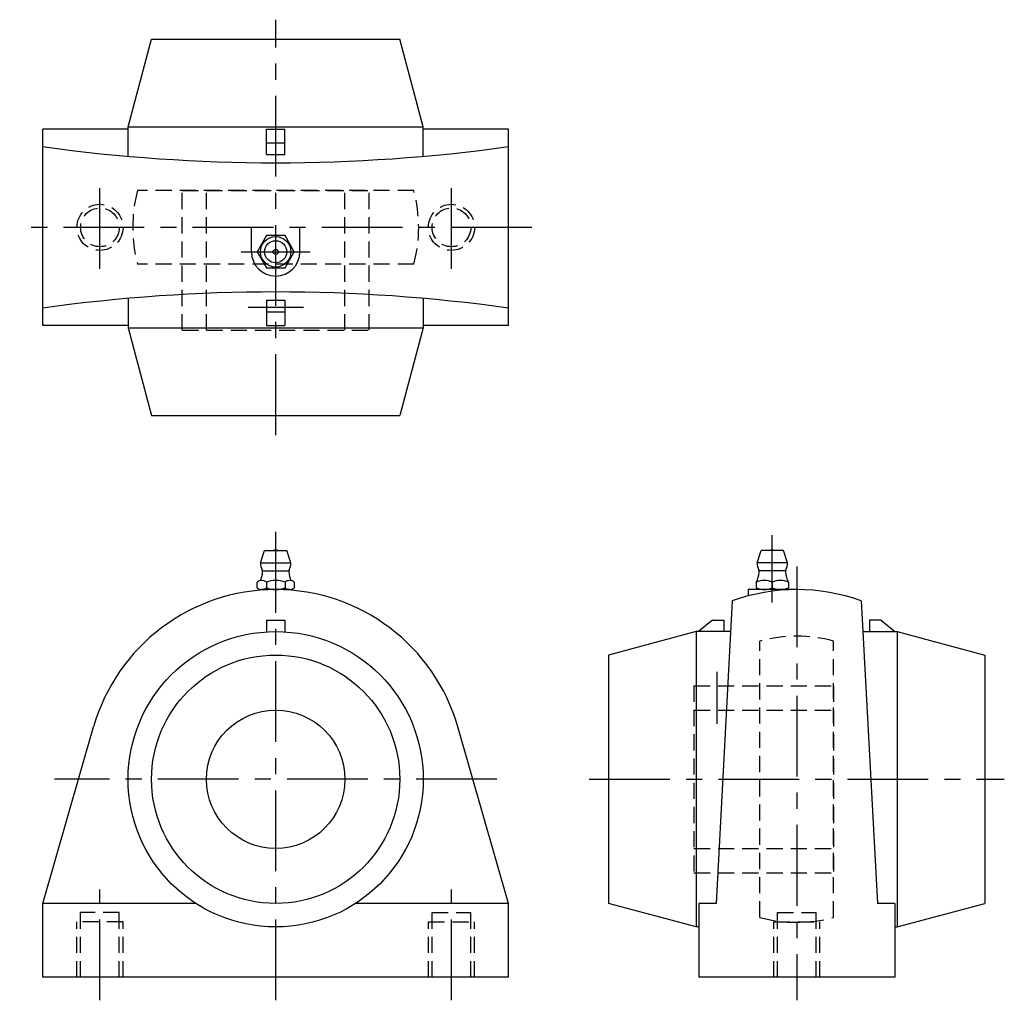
# Model space of a CAD drawing. Extents: x -56 to 158, y -5 to 207.
import ezdxf

# ---------------------------------------------------------------- set-up
doc = ezdxf.new("R2010")
doc.units = 0
doc.header["$LTSCALE"] = 14
doc.header["$MEASUREMENT"] = 0
doc.linetypes.add('CENTER', pattern=[2, 1.25, -0.25, 0.25, -0.25])
doc.linetypes.add('HIDDEN', pattern=[0.375, 0.25, -0.125])
doc.layers.get('0').update_dxf_attribs({"linetype": 'CONTINUOUS'})
doc.layers.add('CENTER', color=1, linetype='CENTER')
doc.layers.add('HIDDEN', color=3, linetype='HIDDEN')

msp = doc.modelspace()

# ---------------------------------------------------------------- linework, layer by layer
for p, q in [((-32, 184.3), (-26.91, 203.3)), ((-26.91, 203.3), (26.91, 203.3)), ((32, 184.3), (26.91, 203.3)), ((-50.5, 141.25), (-50.5, 183.75)), ((-31.93, 183.75), (-50.5, 183.75)), ((-32, 177.9), (-32, 184.3)), ((-32, 184.3), (32, 184.3)), ((-2, 178.3), (-2, 183.78)), ((-2, 183.78), (2, 183.78)), ((2, 178.3), (2, 183.78)), ((50.5, 183.75), (31.93, 183.75)), ((32, 177.9), (32, 184.3)), ((50.5, 141.25), (50.5, 183.75)), ((-2, 180.8), (2, 180.8)), ((-2, 178.3), (2, 178.3)), ((-5.25, 157.2), (-5.25, 162.5)), ((5.25, 157.2), (5.25, 162.5)), ((-32, 147.1), (-32, 140.7)), ((-2, 146.7), (-2, 141.22)), ((-2, 146.7), (2, 146.7)), ((2, 146.7), (2, 141.22)), ((32, 147.1), (32, 140.7)), ((-2, 144.2), (2, 144.2)), ((-31.93, 141.25), (-50.5, 141.25)), ((-2, 141.22), (2, 141.22)), ((50.5, 141.25), (31.93, 141.25)), ((-32, 140.7), (32, 140.7)), ((-32, 140.7), (-26.91, 121.7)), ((32, 140.7), (26.91, 121.7)), ((-26.91, 121.7), (26.91, 121.7)), ((-3.3, 89.8), (-2.4, 92.5)), ((-2.4, 92.5), (2.4, 92.5)), ((3.3, 89.8), (2.4, 92.5)), ((104.37, 89.8), (105.27, 92.5)), ((110.07, 92.5), (105.27, 92.5)), ((110.97, 89.8), (110.07, 92.5)), ((-3.3, 89.8), (3.3, 89.8)), ((110.97, 89.8), (104.37, 89.8)), ((-2.8, 88.05), (2.8, 88.05)), ((110.47, 88.05), (104.87, 88.05)), ((-4.04, 84.37), (-4.04, 85.63)), ((-2.02, 85.63), (-2.02, 84.37)), ((2.02, 85.63), (2.02, 84.37)), ((4.04, 85.63), (4.04, 84.37)), ((104.17, 85.63), (104.17, 84.37)), ((107.67, 85.63), (107.67, 84.37)), ((111.17, 85.63), (111.17, 84.37)), ((3.03, 84), (-3.03, 84)), ((102.42, 84), (102.42, 82.62)), ((112.97, 84), (102.42, 84)), ((109.42, 84), (105.92, 84)), ((98.97, 81.54), (95.47, 16)), ((126.97, 81.54), (130.47, 16)), ((-2, 77.4), (-2, 74.83)), ((-2, 77.4), (2, 77.4)), ((2, 77.4), (2, 74.83)), ((94.67, 77.4), (91.69, 74.9)), ((94.67, 77.4), (97.17, 77.4)), ((97.17, 77.4), (97.17, 74.9)), ((128.77, 77.4), (128.77, 74.9)), ((131.27, 77.4), (128.77, 77.4)), ((131.27, 77.4), (134.25, 74.9)), ((91.17, 74.9), (72.17, 69.81)), ((98.61, 74.9), (91.17, 74.9)), ((91.17, 74.9), (91.17, 10.9)), ((127.32, 74.9), (134.77, 74.9)), ((134.77, 74.9), (134.77, 10.9)), ((134.77, 74.9), (153.77, 69.81)), ((72.17, 69.81), (72.17, 15.99)), ((153.77, 69.81), (153.77, 15.99)), ((-50.5, 16), (-39.5, 54.26)), ((50.5, 16), (39.5, 54.26)), ((-50.5, 0), (-50.5, 16)), ((-17.33, 16), (-50.5, 16)), ((50.5, 16), (17.33, 16)), ((50.5, 0), (50.5, 16)), ((91.17, 10.9), (72.17, 15.99)), ((91.72, 16), (91.72, 0)), ((95.47, 16), (91.72, 16)), ((134.22, 16), (130.47, 16)), ((134.22, 16), (134.22, 0)), ((134.77, 10.9), (153.77, 15.99)), ((91.72, 10.9), (91.17, 10.9)), ((134.22, 10.9), (134.77, 10.9)), ((50.5, 0), (-50.5, 0)), ((134.22, 0), (91.72, 0))]:
    msp.add_line(p, q)
msp.add_lwpolyline([(-2.02, 160.7), (-4.04, 157.2), (-2.02, 153.7), (2.02, 153.7), (4.04, 157.2), (2.02, 160.7)], close=True)
for centre, radius in [((0, 157.2), 3.3), ((0, 157.2), 2.4), ((0, 157.2), 0.555), ((0, 42.9), 32), ((0, 42.9), 26.91), ((0, 42.9), 15)]:
    msp.add_circle(centre, radius)
for centre, radius, start, end in [((0, 542.57), 366.07, 262.0707, 277.9293), ((0, 157.2), 5.25, 180, 0), ((0, -217.57), 366.07, 82.0707, 97.9293), ((0, 91.01), 1.59, 69.555, 110.445), ((107.67, 91.01), 1.59, 69.555, 110.445), ((0, 89.8), 3.3, 180, 208.0616), ((0, 89.8), 3.3, 331.9384, 0), ((107.67, 89.8), 3.3, 180, 208.0616), ((107.67, 89.8), 3.3, 331.9384, 0), ((-8.79, 88.42), 6, 336.1715, 353.8983), ((-3.62, 87.87), 0.8, 353.8983, 28.0616), ((3.62, 87.87), 0.8, 151.9384, 186.1017), ((8.79, 88.42), 6, 186.1017, 203.8285), ((98.88, 88.42), 6, 332.3723, 353.8983), ((104.05, 87.87), 0.8, 353.8983, 28.0616), ((111.29, 87.87), 0.8, 151.9384, 186.1017), ((116.46, 88.42), 6, 186.1017, 207.6277), ((-3.03, 84.44), 1.56, 49.7398, 130.2602), ((0, 80.3), 5.7, 69.2291, 110.7709), ((3.03, 84.44), 1.56, 49.7398, 130.2602), ((105.92, 81.68), 4.32, 66.1022, 113.8978), ((109.42, 81.68), 4.32, 66.1022, 113.8978), ((0, 42.9), 41.1, 16.0419, 163.9581), ((-3.03, 85.56), 1.56, 229.7398, 310.2602), ((0, 89.7), 5.7, 249.2291, 290.7709), ((3.03, 85.56), 1.56, 229.7398, 310.2602), ((112.97, 42.9), 41.1, 70.0846, 109.9154), ((105.92, 88.32), 4.32, 246.1022, 293.8978), ((109.42, 88.32), 4.32, 246.1022, 293.8978)]:
    msp.add_arc(centre, radius, start, end)
at = {"layer": 'CENTER'}
for p, q in [((0, 117.5), (0, 207.5)), ((-38.1, 153.5), (-38.1, 171.5)), ((38.1, 153.5), (38.1, 171.5)), ((55.5, 162.5), (-55.5, 162.5)), ((-7.51, 157.2), (7.51, 157.2)), ((-6, 145.2), (6, 145.2)), ((0, -5), (0, 97.5)), ((107.67, 81.18), (107.67, 95.78)), ((112.97, 89), (112.97, -5)), ((95.67, 66.15), (95.67, 54.9)), ((47.97, 42.9), (-47.97, 42.9)), ((67.97, 42.9), (157.97, 42.9)), ((-38.1, -5), (-38.1, 19)), ((38.1, -5), (38.1, 19))]:
    msp.add_line(p, q, dxfattribs=at)
at = {"layer": 'HIDDEN'}
for p, q in [((29.95, 170.5), (-29.95, 170.5)), ((-20.25, 140.2), (-20.25, 170.5)), ((-20.25, 170.5), (20.25, 170.5)), ((-15, 140.2), (-15, 170.5)), ((15, 140.2), (15, 170.5)), ((20.25, 140.2), (20.25, 170.5)), ((29.95, 154.5), (-29.95, 154.5)), ((-20.25, 140.2), (20.25, 140.2)), ((104.97, 12.95), (104.97, 72.85)), ((120.97, 12.95), (120.97, 72.85)), ((90.67, 63.15), (90.67, 22.65)), ((90.67, 63.15), (120.97, 63.15)), ((120.97, 63.15), (120.97, 22.65)), ((90.67, 57.9), (120.97, 57.9)), ((90.67, 27.9), (120.97, 27.9)), ((90.67, 22.65), (120.97, 22.65)), ((-33.9, 14), (-42.3, 14)), ((-42.3, 0), (-42.3, 14)), ((-33.9, 0), (-33.9, 14)), ((33.9, 14), (42.3, 14)), ((33.9, 0), (33.9, 14)), ((42.3, 0), (42.3, 14)), ((108.77, 14), (117.17, 14)), ((108.77, 0), (108.77, 14)), ((117.17, 0), (117.17, 14)), ((-33.1, 12), (-43.1, 12)), ((-43.1, 0), (-43.1, 12)), ((-33.1, 0), (-33.1, 12)), ((33.1, 12), (43.1, 12)), ((33.1, 0), (33.1, 12)), ((43.1, 0), (43.1, 12)), ((107.97, 12), (117.97, 12)), ((107.97, 0), (107.97, 12)), ((117.97, 0), (117.97, 12))]:
    msp.add_line(p, q, dxfattribs=at)
for centre, radius in [((-38.1, 162.5), 5), ((-38.1, 162.5), 4.2), ((38.1, 162.5), 5), ((38.1, 162.5), 4.2)]:
    msp.add_circle(centre, radius, dxfattribs=at)
for centre, start, end in [((0, 162.5), 165.0448, 194.9552), ((0, 162.5), 345.0448, 14.9552), ((112.97, 42.9), 75.0448, 104.9552), ((112.97, 42.9), 255.0448, 284.9552)]:
    msp.add_arc(centre, 31, start, end, dxfattribs=at)

doc.saveas('drawing.dxf')
